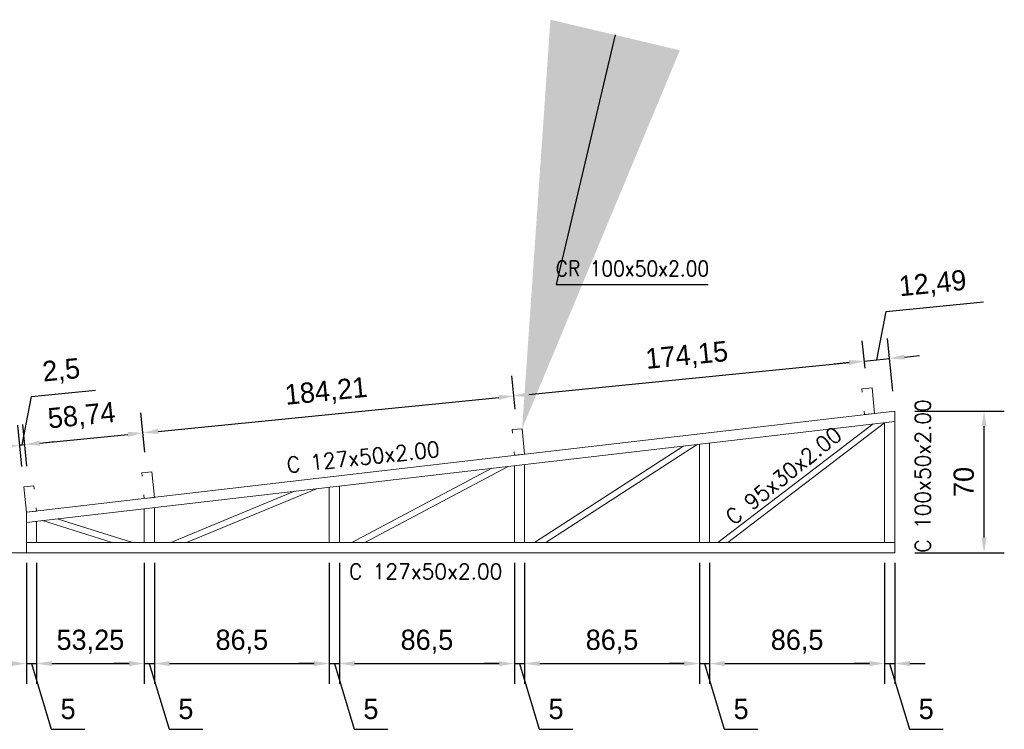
# Model space of a CAD drawing. Header units: millimetres. Extents: x -125 to 300, y 6 to 90.
# Tile 43 of 132: x 43 to 52, y 51 to 58. Entities that reach past the tile are written whole.
import ezdxf
from ezdxf import colors
from ezdxf.entities.mleader import LeaderData, LeaderLine
from ezdxf.enums import TextEntityAlignment as Align
from ezdxf.math import Vec2, Vec3

# ---------------------------------------------------------------- set-up
doc = ezdxf.new("R2010")
doc.units = ezdxf.units.MM
doc.layers.get('0').update_dxf_attribs({"lineweight": 0})
for name, color, linetype, lineweight in [('Banzo superior e inferior', 2, 'Continuous', 9), ('COTAS', 7, 'Continuous', 9), ('Diagonal', 76, 'Continuous', 9), ('Metálica', 255, 'Continuous', 9), ('Montante', 212, 'Continuous', 9), ('TERÇAS', 10, 'Continuous', 0)]:
    doc.layers.add(name, color=color, linetype=linetype, lineweight=lineweight)
doc.styles.add('CYPETXT', font='romans', dxfattribs={"height": 0.2})
doc.dimstyles.new('ISO-50', dxfattribs={"dimtxt": 0.2, "dimasz": 0.15, "dimexe": 0.2, "dimexo": 0.2, "dimgap": 0.1, "dimtad": 1, "dimlfac": 50, "dimtxsty": 'Standard', "dimcen": 0.15, "dimclrd": 256, "dimadec": 0, "dimazin": 0, "dimtfac": 1, "dimtmove": 0, "dimatfit": 3, "dimfxl": 0, "dimarcsym": 0})

# ---------------------------------------------------------------- blocks, each defined once
blk = doc.blocks.new('Terças 127x50')
at = {"layer": 'TERÇAS'}
for p, q in [((-212.8652, 71.8337), (-212.9652, 71.8337)), ((-212.9652, 71.8337), (-212.9652, 71.7997)), ((-212.8652, 71.5797), (-212.8652, 71.8337)), ((-212.9652, 71.5797), (-212.9652, 71.6137)), ((-212.8652, 71.5797), (-212.9652, 71.5797))]:
    blk.add_line(p, q, dxfattribs=at)
blk = doc.blocks.new('*D221')
at = {"layer": 'COTAS', "color": 0, "lineweight": -2, "transparency": 16777216}
for p, q in [((41.6478, 52.5471), (41.6478, 51.3515)), ((42.6478, 52.5471), (42.6478, 51.3515))]:
    blk.add_line(p, q, dxfattribs=at)
at = {"layer": 'COTAS', "lineweight": -2, "transparency": 16777216}
blk.add_line((41.7978, 51.5515), (42.4978, 51.5515), dxfattribs=at)
at = {"layer": 'COTAS', "transparency": 16777216}
for points in [[(41.7978, 51.5765), (41.7978, 51.5265), (41.6478, 51.5515)], [(42.4978, 51.5765), (42.4978, 51.5265), (42.6478, 51.5515)]]:
    blk.add_solid(points, dxfattribs=at)
at = {"layer": 'Defpoints', "color": 0, "transparency": 16777216}
for p in [(41.6478, 52.7471), (42.6478, 52.7471), (42.6478, 51.5515)]:
    blk.add_point(p, dxfattribs=at)
at = {"layer": 'COTAS', "color": 0, "transparency": 16777216, "insert": (42.1478, 51.7515), "char_height": 0.2, "attachment_point": 5}
blk.add_mtext('50', dxfattribs=at)
blk = doc.blocks.new('*D222')
at = {"layer": 'COTAS', "color": 0, "lineweight": -2, "transparency": 16777216}
for p, q in [((42.6478, 52.5471), (42.6478, 51.3515)), ((42.7478, 52.5471), (42.7478, 51.3515))]:
    blk.add_line(p, q, dxfattribs=at)
at = {"layer": 'COTAS', "lineweight": -2, "transparency": 16777216}
for p, q in [((42.4978, 51.5515), (42.3478, 51.5515)), ((42.6478, 51.5515), (42.7478, 51.5515)), ((42.6478, 51.5515), (42.7478, 51.5515)), ((42.6978, 51.5515), (42.8928, 50.9015)), ((42.8978, 51.5515), (43.0478, 51.5515)), ((42.8928, 50.9015), (43.2261, 50.9015))]:
    blk.add_line(p, q, dxfattribs=at)
at = {"layer": 'COTAS', "transparency": 16777216}
for points in [[(42.4978, 51.5765), (42.4978, 51.5265), (42.6478, 51.5515)], [(42.8978, 51.5765), (42.8978, 51.5265), (42.7478, 51.5515)]]:
    blk.add_solid(points, dxfattribs=at)
at = {"layer": 'Defpoints', "color": 0, "transparency": 16777216}
for p in [(42.6478, 52.7471), (42.7478, 52.7471), (42.7478, 51.5515)]:
    blk.add_point(p, dxfattribs=at)
at = {"layer": 'COTAS', "color": 0, "transparency": 16777216, "insert": (43.0594, 51.1015), "char_height": 0.2, "attachment_point": 5}
blk.add_mtext('5', dxfattribs=at)
blk = doc.blocks.new('*D223')
at = {"layer": 'COTAS', "color": 0, "lineweight": -2, "transparency": 16777216}
for p, q in [((42.7478, 52.5471), (42.7478, 51.3515)), ((43.8128, 52.5471), (43.8128, 51.3515))]:
    blk.add_line(p, q, dxfattribs=at)
at = {"layer": 'COTAS', "lineweight": -2, "transparency": 16777216}
blk.add_line((42.8978, 51.5515), (43.6628, 51.5515), dxfattribs=at)
at = {"layer": 'COTAS', "transparency": 16777216}
for points in [[(42.8978, 51.5765), (42.8978, 51.5265), (42.7478, 51.5515)], [(43.6628, 51.5765), (43.6628, 51.5265), (43.8128, 51.5515)]]:
    blk.add_solid(points, dxfattribs=at)
at = {"layer": 'Defpoints', "color": 0, "transparency": 16777216}
for p in [(42.7478, 52.7471), (43.8128, 52.7471), (43.8128, 51.5515)]:
    blk.add_point(p, dxfattribs=at)
at = {"layer": 'COTAS', "color": 0, "transparency": 16777216, "insert": (43.2803, 51.7682), "char_height": 0.2, "attachment_point": 5}
blk.add_mtext('53,25', dxfattribs=at)
blk = doc.blocks.new('*D224')
at = {"layer": 'COTAS', "color": 0, "lineweight": -2, "transparency": 16777216}
for p, q in [((43.8128, 52.5471), (43.8128, 51.3515)), ((43.9128, 52.5471), (43.9128, 51.3515))]:
    blk.add_line(p, q, dxfattribs=at)
at = {"layer": 'COTAS', "lineweight": -2, "transparency": 16777216}
for p, q in [((43.6628, 51.5515), (43.5128, 51.5515)), ((43.8128, 51.5515), (43.9128, 51.5515)), ((43.8128, 51.5515), (43.9128, 51.5515)), ((43.8628, 51.5515), (44.0578, 50.9015)), ((44.0628, 51.5515), (44.2128, 51.5515)), ((44.0578, 50.9015), (44.3911, 50.9015))]:
    blk.add_line(p, q, dxfattribs=at)
at = {"layer": 'COTAS', "transparency": 16777216}
for points in [[(43.6628, 51.5765), (43.6628, 51.5265), (43.8128, 51.5515)], [(44.0628, 51.5765), (44.0628, 51.5265), (43.9128, 51.5515)]]:
    blk.add_solid(points, dxfattribs=at)
at = {"layer": 'Defpoints', "color": 0, "transparency": 16777216}
for p in [(43.8128, 52.7471), (43.9128, 52.7471), (43.9128, 51.5515)]:
    blk.add_point(p, dxfattribs=at)
at = {"layer": 'COTAS', "color": 0, "transparency": 16777216, "insert": (44.2244, 51.1015), "char_height": 0.2, "attachment_point": 5}
blk.add_mtext('5', dxfattribs=at)
blk = doc.blocks.new('*D225')
at = {"layer": 'COTAS', "color": 0, "lineweight": -2, "transparency": 16777216}
for p, q in [((43.9128, 52.5471), (43.9128, 51.3515)), ((45.6428, 52.5471), (45.6428, 51.3515))]:
    blk.add_line(p, q, dxfattribs=at)
at = {"layer": 'COTAS', "lineweight": -2, "transparency": 16777216}
blk.add_line((44.0628, 51.5515), (45.4928, 51.5515), dxfattribs=at)
at = {"layer": 'COTAS', "transparency": 16777216}
for points in [[(44.0628, 51.5765), (44.0628, 51.5265), (43.9128, 51.5515)], [(45.4928, 51.5765), (45.4928, 51.5265), (45.6428, 51.5515)]]:
    blk.add_solid(points, dxfattribs=at)
at = {"layer": 'Defpoints', "color": 0, "transparency": 16777216}
for p in [(43.9128, 52.7471), (45.6428, 52.7471), (45.6428, 51.5515)]:
    blk.add_point(p, dxfattribs=at)
at = {"layer": 'COTAS', "color": 0, "transparency": 16777216, "insert": (44.7778, 51.7682), "char_height": 0.2, "attachment_point": 5}
blk.add_mtext('86,5', dxfattribs=at)
blk = doc.blocks.new('*D226')
at = {"layer": 'COTAS', "color": 0, "lineweight": -2, "transparency": 16777216}
for p, q in [((45.6428, 52.5471), (45.6428, 51.3515)), ((45.7428, 52.5471), (45.7428, 51.3515))]:
    blk.add_line(p, q, dxfattribs=at)
at = {"layer": 'COTAS', "lineweight": -2, "transparency": 16777216}
for p, q in [((45.4928, 51.5515), (45.3428, 51.5515)), ((45.6428, 51.5515), (45.7428, 51.5515)), ((45.6428, 51.5515), (45.7428, 51.5515)), ((45.6928, 51.5515), (45.8878, 50.9015)), ((45.8928, 51.5515), (46.0428, 51.5515)), ((45.8878, 50.9015), (46.2211, 50.9015))]:
    blk.add_line(p, q, dxfattribs=at)
at = {"layer": 'COTAS', "transparency": 16777216}
for points in [[(45.4928, 51.5765), (45.4928, 51.5265), (45.6428, 51.5515)], [(45.8928, 51.5765), (45.8928, 51.5265), (45.7428, 51.5515)]]:
    blk.add_solid(points, dxfattribs=at)
at = {"layer": 'Defpoints', "color": 0, "transparency": 16777216}
for p in [(45.6428, 52.7471), (45.7428, 52.7471), (45.7428, 51.5515)]:
    blk.add_point(p, dxfattribs=at)
at = {"layer": 'COTAS', "color": 0, "transparency": 16777216, "insert": (46.0544, 51.1015), "char_height": 0.2, "attachment_point": 5}
blk.add_mtext('5', dxfattribs=at)
blk = doc.blocks.new('*D227')
at = {"layer": 'COTAS', "color": 0, "lineweight": -2, "transparency": 16777216}
for p, q in [((45.7428, 52.5471), (45.7428, 51.3515)), ((47.4728, 52.5471), (47.4728, 51.3515))]:
    blk.add_line(p, q, dxfattribs=at)
at = {"layer": 'COTAS', "lineweight": -2, "transparency": 16777216}
blk.add_line((45.8928, 51.5515), (47.3228, 51.5515), dxfattribs=at)
at = {"layer": 'COTAS', "transparency": 16777216}
for points in [[(45.8928, 51.5765), (45.8928, 51.5265), (45.7428, 51.5515)], [(47.3228, 51.5765), (47.3228, 51.5265), (47.4728, 51.5515)]]:
    blk.add_solid(points, dxfattribs=at)
at = {"layer": 'Defpoints', "color": 0, "transparency": 16777216}
for p in [(45.7428, 52.7471), (47.4728, 52.7471), (47.4728, 51.5515)]:
    blk.add_point(p, dxfattribs=at)
at = {"layer": 'COTAS', "color": 0, "transparency": 16777216, "insert": (46.6078, 51.7682), "char_height": 0.2, "attachment_point": 5}
blk.add_mtext('86,5', dxfattribs=at)
blk = doc.blocks.new('*D228')
at = {"layer": 'COTAS', "color": 0, "lineweight": -2, "transparency": 16777216}
for p, q in [((47.4728, 52.5471), (47.4728, 51.3515)), ((47.5728, 52.5471), (47.5728, 51.3515))]:
    blk.add_line(p, q, dxfattribs=at)
at = {"layer": 'COTAS', "lineweight": -2, "transparency": 16777216}
for p, q in [((47.3228, 51.5515), (47.1728, 51.5515)), ((47.4728, 51.5515), (47.5728, 51.5515)), ((47.4728, 51.5515), (47.5728, 51.5515)), ((47.5228, 51.5515), (47.7178, 50.9015)), ((47.7228, 51.5515), (47.8728, 51.5515)), ((47.7178, 50.9015), (48.0511, 50.9015))]:
    blk.add_line(p, q, dxfattribs=at)
at = {"layer": 'COTAS', "transparency": 16777216}
for points in [[(47.3228, 51.5765), (47.3228, 51.5265), (47.4728, 51.5515)], [(47.7228, 51.5765), (47.7228, 51.5265), (47.5728, 51.5515)]]:
    blk.add_solid(points, dxfattribs=at)
at = {"layer": 'Defpoints', "color": 0, "transparency": 16777216}
for p in [(47.4728, 52.7471), (47.5728, 52.7471), (47.5728, 51.5515)]:
    blk.add_point(p, dxfattribs=at)
at = {"layer": 'COTAS', "color": 0, "transparency": 16777216, "insert": (47.8844, 51.1015), "char_height": 0.2, "attachment_point": 5}
blk.add_mtext('5', dxfattribs=at)
blk = doc.blocks.new('*D229')
at = {"layer": 'COTAS', "color": 0, "lineweight": -2, "transparency": 16777216}
for p, q in [((47.5728, 52.5471), (47.5728, 51.3515)), ((49.3028, 52.5471), (49.3028, 51.3515))]:
    blk.add_line(p, q, dxfattribs=at)
at = {"layer": 'COTAS', "lineweight": -2, "transparency": 16777216}
blk.add_line((47.7228, 51.5515), (49.1528, 51.5515), dxfattribs=at)
at = {"layer": 'COTAS', "transparency": 16777216}
for points in [[(47.7228, 51.5765), (47.7228, 51.5265), (47.5728, 51.5515)], [(49.1528, 51.5765), (49.1528, 51.5265), (49.3028, 51.5515)]]:
    blk.add_solid(points, dxfattribs=at)
at = {"layer": 'Defpoints', "color": 0, "transparency": 16777216}
for p in [(47.5728, 52.7471), (49.3028, 52.7471), (49.3028, 51.5515)]:
    blk.add_point(p, dxfattribs=at)
at = {"layer": 'COTAS', "color": 0, "transparency": 16777216, "insert": (48.4378, 51.7682), "char_height": 0.2, "attachment_point": 5}
blk.add_mtext('86,5', dxfattribs=at)
blk = doc.blocks.new('*D230')
at = {"layer": 'COTAS', "color": 0, "lineweight": -2, "transparency": 16777216}
for p, q in [((49.3028, 52.5471), (49.3028, 51.3515)), ((49.4028, 52.5471), (49.4028, 51.3515))]:
    blk.add_line(p, q, dxfattribs=at)
at = {"layer": 'COTAS', "lineweight": -2, "transparency": 16777216}
for p, q in [((49.1528, 51.5515), (49.0028, 51.5515)), ((49.3028, 51.5515), (49.4028, 51.5515)), ((49.3028, 51.5515), (49.4028, 51.5515)), ((49.3528, 51.5515), (49.5478, 50.9015)), ((49.5528, 51.5515), (49.7028, 51.5515)), ((49.5478, 50.9015), (49.8811, 50.9015))]:
    blk.add_line(p, q, dxfattribs=at)
at = {"layer": 'COTAS', "transparency": 16777216}
for points in [[(49.1528, 51.5765), (49.1528, 51.5265), (49.3028, 51.5515)], [(49.5528, 51.5765), (49.5528, 51.5265), (49.4028, 51.5515)]]:
    blk.add_solid(points, dxfattribs=at)
at = {"layer": 'Defpoints', "color": 0, "transparency": 16777216}
for p in [(49.3028, 52.7471), (49.4028, 52.7471), (49.4028, 51.5515)]:
    blk.add_point(p, dxfattribs=at)
at = {"layer": 'COTAS', "color": 0, "transparency": 16777216, "insert": (49.7144, 51.1015), "char_height": 0.2, "attachment_point": 5}
blk.add_mtext('5', dxfattribs=at)
blk = doc.blocks.new('*D231')
at = {"layer": 'COTAS', "color": 0, "lineweight": -2, "transparency": 16777216}
for p, q in [((49.4028, 52.5471), (49.4028, 51.3515)), ((51.1328, 52.5471), (51.1328, 51.3515))]:
    blk.add_line(p, q, dxfattribs=at)
at = {"layer": 'COTAS', "lineweight": -2, "transparency": 16777216}
blk.add_line((49.5528, 51.5515), (50.9828, 51.5515), dxfattribs=at)
at = {"layer": 'COTAS', "transparency": 16777216}
for points in [[(49.5528, 51.5765), (49.5528, 51.5265), (49.4028, 51.5515)], [(50.9828, 51.5765), (50.9828, 51.5265), (51.1328, 51.5515)]]:
    blk.add_solid(points, dxfattribs=at)
at = {"layer": 'Defpoints', "color": 0, "transparency": 16777216}
for p in [(49.4028, 52.7471), (51.1328, 52.7471), (51.1328, 51.5515)]:
    blk.add_point(p, dxfattribs=at)
at = {"layer": 'COTAS', "color": 0, "transparency": 16777216, "insert": (50.2678, 51.7682), "char_height": 0.2, "attachment_point": 5}
blk.add_mtext('86,5', dxfattribs=at)
blk = doc.blocks.new('*D232')
at = {"layer": 'COTAS', "color": 0, "lineweight": -2, "transparency": 16777216}
for p, q in [((51.1328, 52.5471), (51.1328, 51.3515)), ((51.2328, 52.5471), (51.2328, 51.3515))]:
    blk.add_line(p, q, dxfattribs=at)
at = {"layer": 'COTAS', "lineweight": -2, "transparency": 16777216}
for p, q in [((50.9828, 51.5515), (50.8328, 51.5515)), ((51.1328, 51.5515), (51.2328, 51.5515)), ((51.1328, 51.5515), (51.2328, 51.5515)), ((51.1828, 51.5515), (51.3778, 50.9015)), ((51.3828, 51.5515), (51.5328, 51.5515)), ((51.3778, 50.9015), (51.7111, 50.9015))]:
    blk.add_line(p, q, dxfattribs=at)
at = {"layer": 'COTAS', "transparency": 16777216}
for points in [[(50.9828, 51.5765), (50.9828, 51.5265), (51.1328, 51.5515)], [(51.3828, 51.5765), (51.3828, 51.5265), (51.2328, 51.5515)]]:
    blk.add_solid(points, dxfattribs=at)
at = {"layer": 'Defpoints', "color": 0, "transparency": 16777216}
for p in [(51.1328, 52.7471), (51.2328, 52.7471), (51.2328, 51.5515)]:
    blk.add_point(p, dxfattribs=at)
at = {"layer": 'COTAS', "color": 0, "transparency": 16777216, "insert": (51.5444, 51.1015), "char_height": 0.2, "attachment_point": 5}
blk.add_mtext('5', dxfattribs=at)
blk = doc.blocks.new('*D237')
at = {"layer": 'COTAS', "lineweight": -2, "transparency": 16777216}
for p, q in [((42.6996, 54.1919), (43.3298, 54.2546)), ((42.6065, 53.7136), (42.6996, 54.1919)), ((42.7807, 53.7309), (42.9299, 53.7458)), ((42.4324, 53.6963), (42.2831, 53.6814)), ((42.5817, 53.7111), (42.6314, 53.7161)), ((42.5817, 53.7111), (42.6314, 53.7161))]:
    blk.add_line(p, q, dxfattribs=at)
at = {"layer": 'COTAS', "color": 0, "lineweight": -2, "transparency": 16777216}
for p, q in [((42.6028, 53.4989), (42.5618, 53.9102)), ((42.6525, 53.5038), (42.6116, 53.9151))]:
    blk.add_line(p, q, dxfattribs=at)
at = {"layer": 'COTAS', "transparency": 16777216}
for points in [[(42.7782, 53.7558), (42.7832, 53.7061), (42.6314, 53.7161)], [(42.4299, 53.7212), (42.4349, 53.6714), (42.5817, 53.7111)]]:
    blk.add_solid(points, dxfattribs=at)
at = {"layer": 'Defpoints', "color": 0, "transparency": 16777216}
for p in [(42.6314, 53.7161), (42.6226, 53.2998), (42.6724, 53.3048)]:
    blk.add_point(p, dxfattribs=at)
at = {"layer": 'COTAS', "color": 0, "transparency": 16777216, "insert": (42.9933, 54.4388), "char_height": 0.2, "attachment_point": 5, "rotation": 5.68511}
blk.add_mtext('2,5', dxfattribs=at)
blk = doc.blocks.new('*D238')
at = {"layer": 'COTAS', "color": 0, "lineweight": -2, "transparency": 16777216}
for p, q in [((43.8194, 53.6417), (43.7806, 54.0315)), ((42.6525, 53.5038), (42.6116, 53.9151))]:
    blk.add_line(p, q, dxfattribs=at)
at = {"layer": 'COTAS', "lineweight": -2, "transparency": 16777216}
blk.add_line((42.7807, 53.7309), (43.6512, 53.8176), dxfattribs=at)
at = {"layer": 'COTAS', "transparency": 16777216}
for points in [[(43.6487, 53.8425), (43.6537, 53.7927), (43.8005, 53.8325)], [(42.7782, 53.7558), (42.7832, 53.7061), (42.6314, 53.7161)]]:
    blk.add_solid(points, dxfattribs=at)
at = {"layer": 'Defpoints', "color": 0, "transparency": 16777216}
for p in [(43.8005, 53.8325), (43.8393, 53.4427), (42.6724, 53.3048)]:
    blk.add_point(p, dxfattribs=at)
at = {"layer": 'COTAS', "color": 0, "transparency": 16777216, "insert": (43.1945, 53.9899), "char_height": 0.2, "attachment_point": 5, "rotation": 5.68511}
blk.add_mtext('58,74', dxfattribs=at)
blk = doc.blocks.new('*D239')
at = {"layer": 'COTAS', "color": 0, "lineweight": -2, "transparency": 16777216}
for p, q in [((47.4794, 54.068), (47.4467, 54.3964)), ((43.8194, 53.6417), (43.7806, 54.0315))]:
    blk.add_line(p, q, dxfattribs=at)
at = {"layer": 'COTAS', "lineweight": -2, "transparency": 16777216}
blk.add_line((43.9497, 53.8473), (47.3173, 54.1826), dxfattribs=at)
at = {"layer": 'COTAS', "transparency": 16777216}
for points in [[(47.3148, 54.2074), (47.3198, 54.1577), (47.4666, 54.1974)], [(43.9472, 53.8722), (43.9522, 53.8224), (43.8005, 53.8325)]]:
    blk.add_solid(points, dxfattribs=at)
at = {"layer": 'Defpoints', "color": 0, "transparency": 16777216}
for p in [(47.4666, 54.1974), (47.4993, 53.869), (43.8393, 53.4427)]:
    blk.add_point(p, dxfattribs=at)
at = {"layer": 'COTAS', "color": 0, "transparency": 16777216, "insert": (45.612, 54.2305), "char_height": 0.2, "attachment_point": 5, "rotation": 5.68511}
blk.add_mtext('184,21', dxfattribs=at)
blk = doc.blocks.new('*D240')
at = {"layer": 'COTAS', "color": 0, "lineweight": -2, "transparency": 16777216}
for p, q in [((50.9394, 54.471), (50.9125, 54.7415)), ((47.4794, 54.068), (47.4467, 54.3964))]:
    blk.add_line(p, q, dxfattribs=at)
at = {"layer": 'COTAS', "lineweight": -2, "transparency": 16777216}
blk.add_line((47.6158, 54.2123), (50.7831, 54.5276), dxfattribs=at)
at = {"layer": 'COTAS', "transparency": 16777216}
for points in [[(50.7806, 54.5525), (50.7856, 54.5027), (50.9323, 54.5425)], [(47.6133, 54.2372), (47.6183, 54.1874), (47.4666, 54.1974)]]:
    blk.add_solid(points, dxfattribs=at)
at = {"layer": 'Defpoints', "color": 0, "transparency": 16777216}
for p in [(50.9323, 54.5425), (50.9593, 54.272), (47.4993, 53.869)]:
    blk.add_point(p, dxfattribs=at)
at = {"layer": 'COTAS', "color": 0, "transparency": 16777216, "insert": (49.178, 54.5855), "char_height": 0.2, "attachment_point": 5, "rotation": 5.68511}
blk.add_mtext('174,15', dxfattribs=at)
blk = doc.blocks.new('*D241')
at = {"layer": 'COTAS', "lineweight": -2, "transparency": 16777216}
for p, q in [((51.1497, 55.0331), (52.1117, 55.1288)), ((51.0567, 54.5548), (51.1497, 55.0331)), ((50.7831, 54.5276), (50.6338, 54.5127)), ((50.9323, 54.5425), (51.181, 54.5672)), ((50.9323, 54.5425), (51.181, 54.5672)), ((51.3303, 54.5821), (51.4795, 54.5969))]:
    blk.add_line(p, q, dxfattribs=at)
at = {"layer": 'COTAS', "color": 0, "lineweight": -2, "transparency": 16777216}
for p, q in [((50.9394, 54.471), (50.9125, 54.7415)), ((51.213, 54.2461), (51.1612, 54.7662))]:
    blk.add_line(p, q, dxfattribs=at)
at = {"layer": 'COTAS', "transparency": 16777216}
for points in [[(50.7806, 54.5525), (50.7856, 54.5027), (50.9323, 54.5425)], [(51.3278, 54.6069), (51.3327, 54.5572), (51.181, 54.5672)]]:
    blk.add_solid(points, dxfattribs=at)
at = {"layer": 'Defpoints', "color": 0, "transparency": 16777216}
for p in [(51.181, 54.5672), (50.9593, 54.272), (51.2328, 54.0471)]:
    blk.add_point(p, dxfattribs=at)
at = {"layer": 'COTAS', "color": 0, "transparency": 16777216, "insert": (51.6092, 55.2965), "char_height": 0.2, "attachment_point": 5, "rotation": 5.68511}
blk.add_mtext('12,49', dxfattribs=at)
blk = doc.blocks.new('*D243')
at = {"layer": 'COTAS', "color": 0, "lineweight": -2, "transparency": 16777216}
for p, q in [((51.4328, 54.0471), (52.3167, 54.0471)), ((51.4328, 52.6471), (52.3167, 52.6471))]:
    blk.add_line(p, q, dxfattribs=at)
at = {"layer": 'COTAS', "lineweight": -2, "transparency": 16777216}
blk.add_line((52.1167, 52.7971), (52.1167, 53.8971), dxfattribs=at)
at = {"layer": 'COTAS', "transparency": 16777216}
for points in [[(52.0917, 53.8971), (52.1417, 53.8971), (52.1167, 54.0471)], [(52.0917, 52.7971), (52.1417, 52.7971), (52.1167, 52.6471)]]:
    blk.add_solid(points, dxfattribs=at)
at = {"layer": 'Defpoints', "color": 0, "transparency": 16777216}
for p in [(51.2328, 54.0471), (52.1167, 54.0471), (51.2328, 52.6471)]:
    blk.add_point(p, dxfattribs=at)
at = {"layer": 'COTAS', "color": 0, "transparency": 16777216, "insert": (51.9167, 53.3471), "char_height": 0.2, "attachment_point": 5, "rotation": 90}
blk.add_mtext('70', dxfattribs=at)
blk = doc.blocks.new('*D244')
at = {"layer": 'COTAS', "lineweight": -2, "transparency": 16777216}
for p, q in [((42.0204, 52.9821), (42.0204, 53.4821)), ((42.4704, 53.1971), (42.4704, 53.3471)), ((42.4704, 52.8471), (42.0204, 52.9821)), ((42.4704, 52.6471), (42.4704, 53.0471)), ((42.4704, 52.6471), (42.4704, 53.0471)), ((42.4704, 52.4971), (42.4704, 52.3471))]:
    blk.add_line(p, q, dxfattribs=at)
at = {"layer": 'COTAS', "color": 0, "lineweight": -2, "transparency": 16777216}
for p, q in [((42.4478, 53.0471), (42.2704, 53.0471)), ((42.4478, 52.6471), (42.2704, 52.6471))]:
    blk.add_line(p, q, dxfattribs=at)
at = {"layer": 'COTAS', "transparency": 16777216}
for points in [[(42.4454, 53.1971), (42.4954, 53.1971), (42.4704, 53.0471)], [(42.4454, 52.4971), (42.4954, 52.4971), (42.4704, 52.6471)]]:
    blk.add_solid(points, dxfattribs=at)
at = {"layer": 'Defpoints', "color": 0, "transparency": 16777216}
for p in [(42.4704, 53.0471), (42.6478, 53.0471), (42.6478, 52.6471)]:
    blk.add_point(p, dxfattribs=at)
at = {"layer": 'COTAS', "color": 0, "transparency": 16777216, "insert": (41.8204, 53.2321), "char_height": 0.2, "attachment_point": 5, "rotation": 90}
blk.add_mtext('20', dxfattribs=at)

msp = doc.modelspace()

# ---------------------------------------------------------------- linework, layer by layer
at = {"layer": 'Banzo superior e inferior'}
for p, q in [((42.64777, 53.0471), (51.23277, 54.0471)), ((51.23277, 54.0471), (51.23277, 53.94642)), ((42.64777, 52.94642), (51.23277, 53.94642)), ((42.64777, 52.94642), (42.64777, 53.0471)), ((42.64777, 52.7471), (51.23277, 52.7471)), ((42.64777, 52.7471), (42.64777, 52.6471)), ((51.23277, 52.7471), (51.23277, 52.6471)), ((41.64777, 52.6471), (42.64777, 52.6471)), ((42.64777, 52.6471), (51.23277, 52.6471))]:
    msp.add_line(p, q, dxfattribs=at)
at = {"layer": 'Diagonal'}
for p, q in [((49.48411, 52.7471), (51.01929, 53.92155)), ((49.58285, 52.7471), (51.13277, 53.93282)), ((47.67182, 52.7471), (49.14634, 53.70339)), ((47.78209, 52.7471), (49.28075, 53.71905)), ((45.86685, 52.7471), (47.24874, 53.48235)), ((45.99458, 52.7471), (47.41228, 53.5014)), ((44.07522, 52.7471), (45.29755, 53.25507)), ((44.23157, 52.7471), (45.51479, 53.28038)), ((43.49701, 52.7471), (42.80772, 52.96505)), ((43.69602, 52.7471), (42.95316, 52.98199))]:
    msp.add_line(p, q, dxfattribs=at)
at = {"layer": 'Metálica'}
msp.add_solid([(47.55904, 54.0254), (47.60771, 54.01396), (47.54904, 53.87366)], dxfattribs=at)
at = {"layer": 'Montante'}
for p, q in [((51.13277, 52.7471), (51.13277, 53.93477)), ((51.23277, 52.7471), (51.23277, 53.94642)), ((49.30277, 52.7471), (49.30277, 53.72161)), ((49.40277, 52.7471), (49.40277, 53.73326)), ((47.47277, 52.7471), (47.47277, 53.50845)), ((47.57277, 52.7471), (47.57277, 53.5201)), ((45.64277, 52.7471), (45.64277, 53.29529)), ((45.74277, 52.7471), (45.74277, 53.30693)), ((43.81277, 52.7471), (43.81277, 53.08212)), ((43.91277, 52.7471), (43.91277, 53.09377)), ((42.64777, 52.7471), (42.64777, 52.94642)), ((42.74777, 52.7471), (42.74777, 52.95807))]:
    msp.add_line(p, q, dxfattribs=at)

# ---------------------------------------------------------------- block references
at = {"layer": 'Metálica'}
for p, rotation in [((269.65377, 2.64184), 5.36009487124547), ((266.19377, 2.23881), 5.360094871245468), ((262.53377, 1.81248), 5.360094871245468)]:
    msp.add_blockref('Terças 127x50', p, dxfattribs=dict(at, rotation=rotation))
at = {"layer": 'Metálica', "xscale": -1, "rotation": 5.685108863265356}
msp.add_blockref('Terças 127x50', (-162.07964, -39.26724), dxfattribs=at)

# ---------------------------------------------------------------- texts
at = {"style": 'CYPETXT'}
for s, width, p, p2 in [('CR 100x50x2.00', 0.786722, (47.88106, 55.38023), (49.39756, 55.38023)), ('C 127x50x2.00', 0.85471, (45.83833, 52.38457), (47.35483, 52.38457))]:
    msp.add_text(s, height=0.1533333, dxfattribs=dict(at, width=width)).set_placement(p, p2, align=Align.FIT)
for s, rotation, width, p, p2 in [('C 100x50x2.00', 90, 0.85471, (51.58756, 52.64806), (51.58756, 54.16456)), ('C 95x30x2.00', 38.838468, 0.853982, (49.64069, 52.91319), (50.72377, 53.78521)), ('C 127x50x2.00', 6.100166, 0.85471, (45.23129, 53.43677), (46.7392, 53.59792))]:
    msp.add_text(s, height=0.1533333, rotation=rotation, dxfattribs=dict(at, width=width)).set_placement(p, p2, align=Align.FIT)

# ---------------------------------------------------------------- dimensions: what is measured, and where the dimension line sits
at = {"layer": 'COTAS'}
for base, p1, p2, angle, picture, middle in [((51.18099, 54.5672), (50.95926, 54.27202), (51.23277, 54.0471), 185.685109, '*D241', (51.22779, 55.25857)), ((50.93234, 54.54245), (47.49926, 53.86899), (50.95926, 54.27202), 185.685109, '*D240', (49.17799, 54.58554)), ((47.46656, 54.19743), (43.83926, 53.44267), (47.49926, 53.86899), 185.685109, '*D239', (45.61204, 54.23055)), ((43.80045, 53.83247), (42.67236, 53.3048), (43.83926, 53.44267), 185.685109, '*D238', (43.19447, 53.98988)), ((42.47036, 53.0471), (42.64777, 52.6471), (42.64777, 53.0471), 90, '*D244', (41.82036, 53.0821))]:
    dim = msp.add_linear_dim(base=base, p1=p1, p2=p2, angle=angle, dimstyle='ISO-50', override={"dimtmove": 1}, dxfattribs=at)
    dim.commit()
    dim.dimension.update_dxf_attribs({"geometry": picture, "text_midpoint": middle})
dim = msp.add_aligned_dim(p1=(42.6226, 53.29985), p2=(42.67236, 53.3048), distance=0.41332, dimstyle='ISO-50', override={"dimtmove": 1}, dxfattribs=at)
dim.commit()
dim.dimension.update_dxf_attribs({"geometry": '*D237', "text_midpoint": (42.77767, 54.41736)})
dim = msp.add_linear_dim(base=(52.11669, 54.0471), p1=(51.23277, 52.6471), p2=(51.23277, 54.0471), angle=90, dimstyle='ISO-50', dxfattribs=at)
dim.commit()
dim.dimension.update_dxf_attribs({"geometry": '*D243', "text_midpoint": (51.91669, 53.3471)})
for base, p1, p2, picture, middle in [((42.64777, 51.55149), (41.64777, 52.7471), (42.64777, 52.7471), '*D221', (42.14777, 51.75149)), ((42.74777, 51.55149), (42.64777, 52.7471), (42.74777, 52.7471), '*D222', (42.99277, 51.10149)), ((43.81277, 51.55149), (42.74777, 52.7471), (43.81277, 52.7471), '*D223', (43.28027, 51.76815)), ((43.91277, 51.55149), (43.81277, 52.7471), (43.91277, 52.7471), '*D224', (44.15777, 51.10149)), ((45.64277, 51.55149), (43.91277, 52.7471), (45.64277, 52.7471), '*D225', (44.77777, 51.76815)), ((45.74277, 51.55149), (45.64277, 52.7471), (45.74277, 52.7471), '*D226', (45.98777, 51.10149)), ((47.47277, 51.55149), (45.74277, 52.7471), (47.47277, 52.7471), '*D227', (46.60777, 51.76815)), ((47.57277, 51.55149), (47.47277, 52.7471), (47.57277, 52.7471), '*D228', (47.81777, 51.10149)), ((49.30277, 51.55149), (47.57277, 52.7471), (49.30277, 52.7471), '*D229', (48.43777, 51.76815)), ((49.40277, 51.55149), (49.30277, 52.7471), (49.40277, 52.7471), '*D230', (49.64777, 51.10149)), ((51.13277, 51.55149), (49.40277, 52.7471), (51.13277, 52.7471), '*D231', (50.26777, 51.76815)), ((51.23277, 51.55149), (51.13277, 52.7471), (51.23277, 52.7471), '*D232', (51.47777, 51.10149))]:
    dim = msp.add_linear_dim(base=base, p1=p1, p2=p2, dimstyle='ISO-50', override={"dimtmove": 1}, dxfattribs=at)
    dim.commit()
    dim.dimension.update_dxf_attribs({"geometry": picture, "text_midpoint": middle})

# ---------------------------------------------------------------- leaders
at = {"layer": 'Metálica'}
ml = msp.add_multileader_mtext('Standard', dxfattribs=at)
ml.set_content('', color=256)
ml.set_leader_properties()
ml.build(insert=Vec2(0, 0))
ml.multileader.update_dxf_attribs({"text_right_attachment_type": 6, "dogleg_length": 0.36})
ctx = ml.context
ctx.base_point, ctx.plane_origin = Vec3(49.39, 55.29876), Vec3(47.54904, 53.87366)
ctx.right_attachment = 6
notes = []
notes.append((ctx, [(0, (1, 1, 0), (47.88581, 55.29876), (1, 0), 1.50419, [(0, [(47.54904, 53.87366)], 0, [])])]))
ctx.mtext.insert, ctx.mtext.flow_direction = Vec3(51.39, 57.29876), 5
for ctx, leaders in notes:
    for number, flags, end, landing, length, lines in leaders:
        leader = LeaderData()
        leader.index, (leader.has_last_leader_line, leader.has_dogleg_vector, leader.attachment_direction) = number, flags
        leader.last_leader_point, leader.dogleg_vector, leader.dogleg_length = Vec3(end), Vec3(landing), length
        for number, points, colour, breaks in lines:
            line = LeaderLine()
            line.index, line.vertices, line.color, line.breaks = number, Vec3.list(points), colors.encode_raw_color(colour), breaks
            leader.lines.append(line)
        ctx.leaders.append(leader)

doc.saveas('drawing.dxf')
